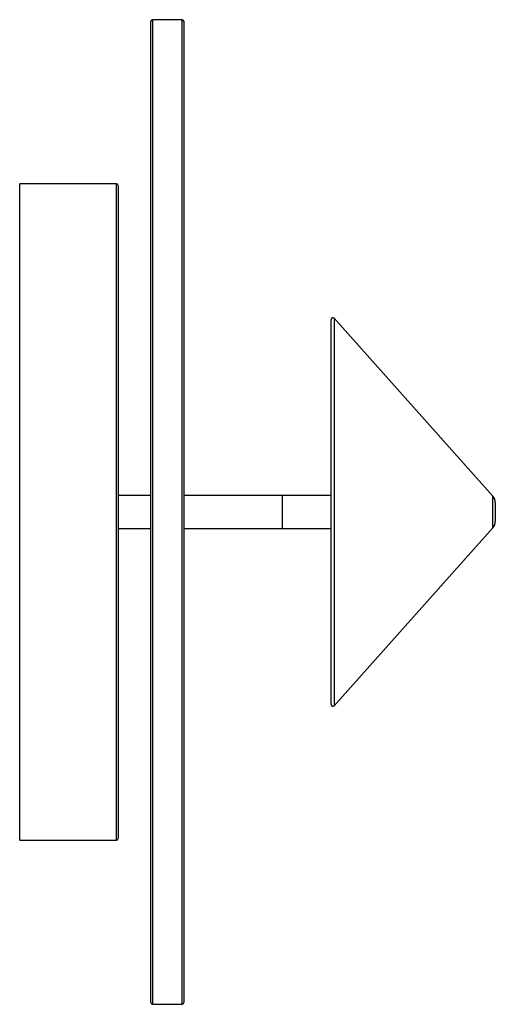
# Paper-space layout '_Derecha' of a CAD drawing. Header units: millimetres. Extents: x -340 to -195, y -144 to 156.
import ezdxf

# ---------------------------------------------------------------- set-up
doc = ezdxf.new("R2010")
doc.units = ezdxf.units.MM

psp = doc.layouts.new('_Derecha')

# ---------------------------------------------------------------- linework, layer by layer
at = {"color": 7, "linetype": 'Continuous', "lineweight": 25}
for p, q in [((-300, -143.8), (-300, 155.2)), ((-290.5, 155.7), (-299.5, 155.7)), ((-290, 155.2), (-290, -143.8)), ((-310.5, 105.7), (-340, 105.7)), ((-340, -94.3), (-340, 105.7)), ((-310, 105.2), (-310, -93.8)), ((-245, -52.99), (-245, 64.39)), ((-195.76, 10.55), (-244.13, 64.72)), ((-300, 10.7), (-310, 10.7)), ((-245, 10.7), (-290, 10.7)), ((-260, 10.7), (-260, 0.7)), ((-195, 8.55), (-195, 2.84)), ((-310, 0.7), (-300, 0.7)), ((-290, 0.7), (-245, 0.7)), ((-244.13, -53.32), (-195.76, 0.85)), ((-340, -94.3), (-310.5, -94.3)), ((-299.5, -144.3), (-290.5, -144.3))]:
    psp.add_line(p, q, dxfattribs=at)
at = {"color": 8, "linetype": 'Continuous', "lineweight": 25}
for p, q in [((-299.5, 155.7), (-299.5, -144.3)), ((-290.5, -144.3), (-290.5, 155.7)), ((-310.5, -94.3), (-310.5, 105.7)), ((-244.13, 64.72), (-244.13, -53.32)), ((-195.76, 0.85), (-195.76, 10.55))]:
    psp.add_line(p, q, dxfattribs=at)
at = {"color": 7, "linetype": 'Continuous', "lineweight": 25}
for centre, radius, start, end in [((-299.5, 155.2), 0.5, 90, 180), ((-290.5, 155.2), 0.5, 360, 90), ((-310.5, 105.2), 0.5, 0, 90), ((-244.5, 64.39), 0.5, 41.7603, 180), ((-198, 8.55), 3, 0, 41.7603), ((-198, 2.84), 3, 318.2397, 0), ((-244.5, -52.99), 0.5, 180, 318.2397), ((-310.5, -93.8), 0.5, 270, 0), ((-299.5, -143.8), 0.5, 180, 270), ((-290.5, -143.8), 0.5, 270, 0)]:
    psp.add_arc(centre, radius, start, end, dxfattribs=at)

doc.saveas('drawing.dxf')
